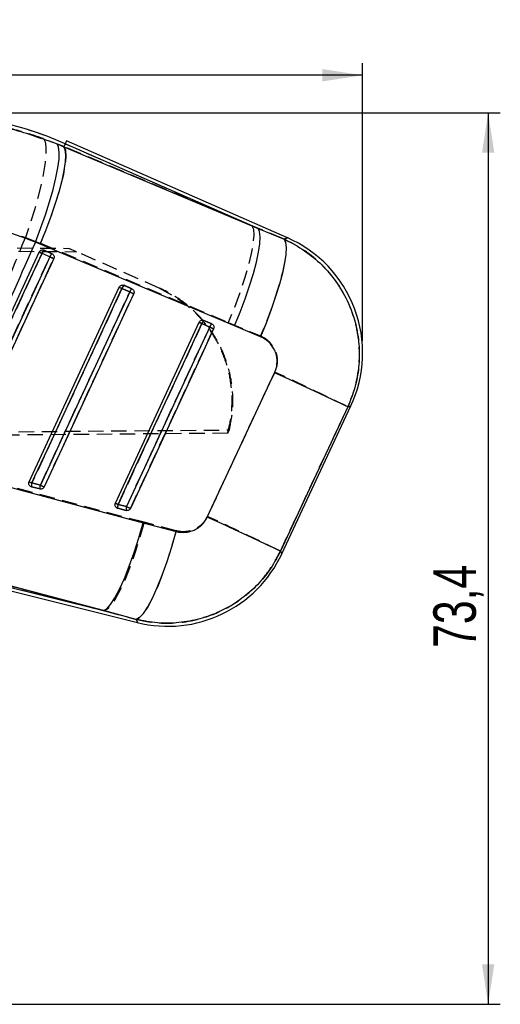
# Model space of a CAD drawing. Extents: x 50 to 380, y 23 to 289.
# Tile 12 of 12: x 293 to 332, y 208 to 289. Entities that reach past the tile are written whole.
import ezdxf

# ---------------------------------------------------------------- set-up
doc = ezdxf.new("R2010")
doc.units = 0
doc.linetypes.add('HIDDEN', pattern=[1.905, 1.27, -0.635])
doc.layers.get('0').update_dxf_attribs({"linetype": 'CONTINUOUS'})
doc.layers.add('FORMATO', color=179, linetype='CONTINUOUS')
doc.styles.add('SLDTEXTSTYLE0', font='TXT', dxfattribs={"width": 0.75})
doc.dimstyles.new('SLDDIMSTYLE0', dxfattribs={"dimtxt": 3.5, "dimasz": 3.302, "dimexe": 0, "dimexo": 0.0625, "dimgap": 0.875, "dimtad": 1, "dimdec": 1, "dimrnd": 1e-09, "dimzin": 12, "dimtxsty": 'SLDTEXTSTYLE0', "dimsah": 1, "dimcen": 0.09, "dimazin": 3, "dimtfac": 1, "dimtdec": 1, "dimtofl": 0, "dimtmove": 0, "dimatfit": 3, "dimtolj": 1, "dimtzin": 12})
doc.dimstyles.new('SLDDIMSTYLE1', dxfattribs={"dimtxt": 3.5, "dimasz": 3.302, "dimexe": 0, "dimexo": 0.0625, "dimgap": 0.875, "dimtad": 1, "dimdec": 1, "dimrnd": 1e-09, "dimzin": 12, "dimtxsty": 'SLDTEXTSTYLE0', "dimsah": 1, "dimcen": 0.09, "dimazin": 3, "dimtfac": 1, "dimtofl": 0, "dimtmove": 0, "dimatfit": 3, "dimtolj": 1, "dimtzin": 12})

# ---------------------------------------------------------------- blocks, each defined once
blk = doc.blocks.new('_D')
at = {"layer": 'FORMATO'}
for p, q in [((95.77, 236.982), (95.77, 285.695)), ((321.124, 262.836), (321.124, 285.695)), ((321.124, 284.695), (95.77, 284.695))]:
    blk.add_line(p, q, dxfattribs=at)
for points in [[(95.77, 284.695), (99.072, 284.187), (99.072, 285.203)], [(321.124, 284.695), (317.822, 285.203), (317.822, 284.187)]]:
    blk.add_solid(points, dxfattribs=at)
at = {"layer": 'FORMATO', "insert": (184.591, 289.207), "char_height": 3.5, "attachment_point": 1, "style": 'SLDTEXTSTYLE0'}
blk.add_mtext('225,4', dxfattribs=at)
blk = doc.blocks.new('_D_1')
at = {"layer": 'FORMATO'}
for p, q in [((285.496, 281.608), (332.459, 281.608)), ((331.459, 281.608), (331.459, 208.188)), ((193.903, 208.188), (332.459, 208.188))]:
    blk.add_line(p, q, dxfattribs=at)
for points in [[(331.459, 281.608), (330.951, 278.306), (331.967, 278.306)], [(331.459, 208.188), (331.967, 211.49), (330.951, 211.49)]]:
    blk.add_solid(points, dxfattribs=at)
at = {"layer": 'FORMATO', "insert": (326.947, 237.546), "char_height": 3.5, "attachment_point": 1, "rotation": 90, "style": 'SLDTEXTSTYLE0'}
blk.add_mtext('73,4', dxfattribs=at)

msp = doc.modelspace()

# ---------------------------------------------------------------- linework, layer by layer
at = {"color": 7, "linetype": 'HIDDEN'}
for p, q in [((296.5367, 278.8166), (294.8499, 279.4754)), ((296.6423, 279.057), (296.5367, 278.8166)), ((296.6423, 279.057), (312.0045, 272.306)), ((312.0045, 272.306), (296.5367, 278.8166)), ((314.6682, 271.1885), (312.0045, 272.306)), ((220.2963, 271.1085), (296.9402, 270.4397)), ((220.4227, 270.8094), (297.5774, 270.1596)), ((293.3701, 271.3367), (294.6027, 270.861)), ((294.6027, 270.861), (310.0667, 264.3467)), ((295.3813, 269.7426), (294.7337, 270.0272)), ((294.9047, 270.2857), (294.8749, 270.2969)), ((295.5524, 270.0011), (294.9047, 270.2857)), ((297.5774, 270.1596), (296.9402, 270.4397)), ((304.3793, 267.1705), (297.5774, 270.1596)), ((301.9616, 266.8509), (301.3139, 267.1355)), ((301.485, 267.394), (301.4554, 267.4051)), ((302.1326, 267.1094), (301.485, 267.394)), ((304.2861, 267.2115), (305.4543, 266.5776)), ((308.0652, 264.5023), (308.0362, 264.5132)), ((308.7129, 264.2176), (308.0652, 264.5023)), ((310.0667, 264.3467), (312.7269, 263.223)), ((308.5419, 263.9593), (307.8942, 264.2439)), ((220.4227, 254.7305), (310.1607, 255.4862)), ((310.0339, 255.2145), (310.1607, 255.4862)), ((310.0339, 255.2145), (220.2963, 254.4313)), ((303.147, 247.878), (286.3314, 252.3554)), ((293.8038, 250.8266), (293.8699, 250.8013)), ((293.8699, 250.8013), (294.5687, 250.6271)), ((293.8961, 251.1167), (294.5948, 250.9425)), ((300.9029, 249.0567), (300.9695, 249.0312)), ((300.9695, 249.0312), (301.6683, 248.857)), ((300.9957, 249.3467), (301.6944, 249.1724)), ((305.7769, 247.1789), (303.147, 247.878)), ((283.0505, 245.058), (299.866, 240.5863)), ((299.866, 240.5863), (282.985, 244.7952)), ((299.866, 240.5863), (302.4945, 239.8839))]:
    msp.add_line(p, q, dxfattribs=at)
at = {"color": 7, "linetype": 'CONTINUOUS'}
for p, q in [((295.9759, 279.0348), (296.5315, 278.8048)), ((296.6423, 279.057), (296.5315, 278.8048)), ((312.5245, 272.0775), (296.6423, 279.057)), ((314.9359, 271.314), (296.7514, 279.3052)), ((296.5315, 278.8048), (312.5245, 272.0775)), ((312.5245, 272.0775), (314.6578, 271.1835)), ((294.5939, 270.7896), (294.1878, 270.9556)), ((286.5698, 252.994), (294.5069, 270.1345)), ((310.5857, 264.0612), (294.5939, 270.7896)), ((294.7338, 270.0294), (295.3815, 269.7448)), ((294.8857, 270.2933), (294.9051, 270.2856)), ((294.9051, 270.2856), (295.5527, 270.001)), ((293.6694, 251.2239), (301.0871, 267.2428)), ((301.314, 267.1377), (301.9617, 266.8531)), ((301.466, 267.4015), (301.4853, 267.3939)), ((301.4853, 267.3939), (302.1329, 267.1093)), ((300.769, 249.4538), (307.6673, 264.3511)), ((307.8943, 264.246), (307.6673, 264.3511)), ((308.0464, 264.5098), (308.0655, 264.5022)), ((308.0655, 264.5022), (308.7132, 264.2175)), ((307.8943, 264.246), (308.5419, 263.9614)), ((312.7168, 263.1628), (310.5857, 264.0612)), ((308.3416, 248.3134), (313.8814, 260.1993)), ((314.4817, 245.2968), (320.1537, 257.4604)), ((286.3254, 252.2971), (303.0593, 247.8437)), ((293.8696, 250.8015), (293.7933, 250.8323)), ((294.5683, 250.6273), (293.8696, 250.8015)), ((294.5951, 250.9446), (293.8963, 251.1188)), ((300.9959, 249.3487), (300.769, 249.4538)), ((300.9691, 249.0314), (300.8928, 249.0623)), ((301.6679, 248.8572), (300.9691, 249.0314)), ((301.6946, 249.1745), (300.9959, 249.3487)), ((303.0593, 247.8437), (305.7714, 247.1238)), ((299.7845, 240.6066), (283.0506, 245.0584)), ((282.9194, 244.5321), (302.5941, 239.6267)), ((282.985, 244.7952), (299.7845, 240.6066)), ((302.4952, 239.882), (299.7845, 240.6066))]:
    msp.add_line(p, q, dxfattribs=at)
at = {"color": 7, "linetype": 'HIDDEN', "flags": 128}
for points in [[(294.8499, 279.4754), (294.9829, 279.2202), (295.0507, 278.8019), (295.0518, 278.23), (294.9862, 277.5171), (294.8553, 276.6791), (294.6621, 275.7346), (294.4108, 274.7045), (294.107, 273.6119), (293.7575, 272.4809), (293.3701, 271.3367)], [(296.5367, 278.8166), (296.6622, 278.5173), (296.6963, 278.0259), (296.6381, 277.3557), (296.4892, 276.5248), (296.2536, 275.5556), (295.9377, 274.4743), (295.55, 273.3103), (295.1009, 272.0949), (294.6027, 270.861)], [(312.0045, 272.306), (312.1297, 272.0067), (312.1635, 271.5152), (312.1049, 270.8446), (311.9555, 270.0132), (311.7194, 269.0435), (311.403, 267.9617), (311.0148, 266.797), (310.5653, 265.5811), (310.0667, 264.3467)], [(314.6682, 271.1885), (314.7891, 270.935), (314.835, 270.5228), (314.8051, 269.9611), (314.6999, 269.2623), (314.5219, 268.4419), (314.2748, 267.5181), (313.9643, 266.5113), (313.5972, 265.444), (313.1817, 264.3398), (312.7269, 263.223)], [(314.9359, 271.314), (314.9073, 271.3006), (314.6682, 271.1885)], [(294.7337, 270.0272), (294.4778, 269.4746), (293.4542, 267.2641), (289.3598, 258.4223), (286.7965, 252.8867)], [(287.4953, 252.7125), (287.7512, 253.2651), (288.7747, 255.4756), (292.8691, 264.3174), (295.3813, 269.7426)], [(287.8159, 252.5659), (288.0718, 253.1185), (289.0954, 255.329), (293.1897, 264.1708), (295.7019, 269.596)], [(301.3139, 267.1355), (301.058, 266.5829), (300.0344, 264.3725), (295.9401, 255.5307), (293.8961, 251.1167)], [(294.5948, 250.9425), (294.8507, 251.4951), (295.8743, 253.7055), (299.9687, 262.5473), (301.9616, 266.8509)], [(294.9155, 250.7958), (295.1714, 251.3484), (296.195, 253.5589), (300.2893, 262.4007), (302.2821, 266.7043)], [(307.8942, 264.2439), (307.6383, 263.6913), (306.6147, 261.4808), (302.5203, 252.639), (300.9957, 249.3467)], [(301.6944, 249.1724), (301.9503, 249.7251), (302.9739, 251.9355), (307.0684, 260.7773), (308.5419, 263.9593)], [(302.0151, 249.0257), (302.271, 249.5783), (303.2945, 251.7888), (307.3889, 260.6306), (308.8623, 263.8126)], [(313.8887, 260.2571), (311.0943, 254.2615), (308.3469, 248.3669)], [(314.3626, 245.5044), (317.1144, 251.3971), (319.9132, 257.3908)], [(319.9132, 257.3908), (320.1278, 257.453), (320.1537, 257.4604)], [(303.147, 247.878), (302.7878, 246.6216), (302.4033, 245.4127), (302.0037, 244.2829), (301.5993, 243.2618), (301.2008, 242.3762), (300.8186, 241.6491), (300.4626, 241.0997), (300.1423, 240.7423), (299.866, 240.5863)], [(305.7769, 247.1789), (305.4175, 245.9158), (305.0325, 244.701), (304.6323, 243.5664), (304.2272, 242.5421), (303.8282, 241.6552), (303.4457, 240.9292), (303.0897, 240.3832), (302.7699, 240.0316), (302.4945, 239.8839)], [(314.4817, 245.2968), (314.4684, 245.32), (314.3626, 245.5044)], [(302.4945, 239.8839), (302.5829, 239.6555), (302.5941, 239.6267)]]:
    msp.add_lwpolyline(points, dxfattribs=at)
at = {"color": 7, "linetype": 'CONTINUOUS', "flags": 128}
for points in [[(294.1878, 270.9556), (294.6207, 272.0833), (295.0147, 273.1995), (295.3611, 274.2794), (295.6522, 275.299), (295.8814, 276.2356), (296.0438, 277.0684), (296.1356, 277.779), (296.155, 278.3515), (296.1013, 278.7732), (295.9759, 279.0348)], [(296.7514, 279.3052), (296.7446, 279.2897), (296.7241, 279.2432), (296.69, 279.1656), (296.6423, 279.057)], [(294.5939, 270.7896), (295.0475, 271.9057), (295.4619, 273.0106), (295.828, 274.08), (296.1377, 275.09), (296.3841, 276.0184), (296.5619, 276.8447), (296.667, 277.5505), (296.6971, 278.1203), (296.6516, 278.5415), (296.5315, 278.8048)], [(310.5857, 264.0612), (311.0394, 265.1774), (311.4539, 266.2825), (311.8202, 267.352), (312.13, 268.3622), (312.3766, 269.2908), (312.5544, 270.1172), (312.6597, 270.8231), (312.6899, 271.393), (312.6445, 271.8143), (312.5245, 272.0775)], [(314.6578, 271.1835), (314.7812, 270.926), (314.8292, 270.5089), (314.8008, 269.9414), (314.6964, 269.2364), (314.5186, 268.4094), (314.2712, 267.479), (313.9597, 266.4659), (313.5912, 265.3927), (313.1738, 264.2835), (312.7168, 263.1628)], [(286.7967, 252.8889), (287.0526, 253.4416), (288.0762, 255.6521), (292.1706, 264.4941), (294.7338, 270.0294)], [(294.7338, 270.0294), (294.6875, 270.0509), (294.6441, 270.071), (294.6049, 270.0891), (294.5711, 270.1048), (294.5436, 270.1175), (294.5234, 270.1268), (294.511, 270.1326), (294.5069, 270.1345)], [(295.3815, 269.7448), (295.1256, 269.1922), (294.102, 266.9817), (290.0076, 258.1397), (287.4955, 252.7147)], [(295.7019, 269.5964), (295.446, 269.0438), (294.4224, 266.8333), (290.328, 257.9913), (287.8159, 252.5663)], [(295.7019, 269.5964), (295.6864, 269.6036), (295.6613, 269.6152), (295.6275, 269.6309), (295.5863, 269.6499), (295.5393, 269.6717), (295.4882, 269.6954), (295.4349, 269.7201), (295.3815, 269.7448)], [(293.8963, 251.1188), (294.1522, 251.6715), (295.1758, 253.882), (299.2702, 262.724), (301.314, 267.1377)], [(301.9617, 266.8531), (301.7058, 266.3005), (300.6822, 264.09), (296.5878, 255.248), (294.5951, 250.9446)], [(301.0871, 267.2428), (301.0913, 267.2409), (301.1036, 267.2351), (301.1239, 267.2258), (301.1513, 267.2131), (301.1851, 267.1974), (301.2243, 267.1793), (301.2677, 267.1592), (301.314, 267.1377)], [(301.9617, 266.8531), (302.0151, 266.8284), (302.0684, 266.8037), (302.1195, 266.78), (302.1666, 266.7582), (302.2077, 266.7392), (302.2415, 266.7235), (302.2666, 266.7119), (302.2821, 266.7047)], [(302.2821, 266.7047), (302.0262, 266.1521), (301.0026, 263.9416), (296.9082, 255.0996), (294.9155, 250.7962)], [(300.9959, 249.3487), (301.2518, 249.9014), (302.2754, 252.1119), (306.3698, 260.9539), (307.8943, 264.246)], [(308.5419, 263.9614), (308.286, 263.4088), (307.2624, 261.1983), (303.168, 252.3563), (301.6946, 249.1745)], [(308.8623, 263.813), (308.6064, 263.2604), (307.5828, 261.0499), (303.4884, 252.2079), (302.0151, 249.0261)], [(308.5419, 263.9614), (308.5954, 263.9367), (308.6486, 263.912), (308.6998, 263.8883), (308.7468, 263.8666), (308.788, 263.8475), (308.8218, 263.8318), (308.8469, 263.8202), (308.8623, 263.813)], [(319.9053, 257.3885), (319.717, 257.4766), (319.3353, 257.6549), (318.7705, 257.9186), (318.0379, 258.2604), (317.1572, 258.6713), (316.1524, 259.1401), (315.0505, 259.654), (313.8815, 260.1993)], [(319.9053, 257.3885), (317.1118, 251.3982), (314.363, 245.5037)], [(293.6694, 251.2239), (293.6736, 251.222), (293.6859, 251.2162), (293.7062, 251.2069), (293.7336, 251.1942), (293.7674, 251.1785), (293.8066, 251.1604), (293.85, 251.1403), (293.8963, 251.1188)], [(294.5951, 250.9446), (294.6485, 250.9199), (294.7018, 250.8952), (294.7529, 250.8715), (294.7999, 250.8497), (294.8411, 250.8307), (294.8749, 250.815), (294.9, 250.8034), (294.9155, 250.7962)], [(301.6946, 249.1745), (301.7481, 249.1498), (301.8014, 249.1251), (301.8525, 249.1014), (301.8995, 249.0796), (301.9407, 249.0606), (301.9745, 249.0449), (301.9996, 249.0333), (302.0151, 249.0261)], [(314.363, 245.5037), (314.1748, 245.5918), (313.7932, 245.77), (313.2287, 246.0336), (312.4963, 246.3753), (311.6161, 246.786), (310.6116, 247.2546), (309.5102, 247.7684), (308.3416, 248.3134)], [(299.7845, 240.6066), (300.0608, 240.7611), (300.3806, 241.1152), (300.7358, 241.6596), (301.117, 242.3803), (301.5145, 243.2586), (301.9178, 244.2717), (302.3165, 245.3933), (302.7004, 246.5943), (303.0593, 247.8437)], [(302.4952, 239.882), (302.7704, 240.028), (303.0898, 240.3761), (303.4449, 240.9172), (303.8264, 241.637), (304.2244, 242.5167), (304.6284, 243.5332), (305.0278, 244.66), (305.4121, 245.8674), (305.7714, 247.1238)]]:
    msp.add_lwpolyline(points, dxfattribs=at)
at = {"color": 8, "linetype": 'CONTINUOUS', "flags": 128}
for points in [[(314.6578, 271.1835), (314.9038, 271.2989), (314.9359, 271.314)], [(320.1537, 257.4604), (320.1252, 257.4522), (319.9053, 257.3885)], [(314.363, 245.5037), (314.4685, 245.3197), (314.4817, 245.2968)], [(302.5941, 239.6267), (302.5832, 239.6549), (302.4952, 239.882)]]:
    msp.add_lwpolyline(points, dxfattribs=at)
at = {"color": 7, "linetype": 'CONTINUOUS'}
for centre, radius, start, end in [((284.4956, 251.4166), 30.1916, 66.276697, 91.994393), ((310.7707, 261.8358), 10.353, 334.794211, 66.373284), ((295.1996, 269.9034), 0.4825, 127.616049, 164.857801), ((295.8473, 269.6187), 0.4826, 127.619039, 164.854811), ((301.7797, 267.0117), 0.4824, 127.610928, 164.860613), ((302.4274, 266.7271), 0.4824, 127.612759, 164.858012), ((308.3599, 264.1201), 0.4823, 127.610239, 164.861288), ((309.0075, 263.8355), 0.4823, 127.610143, 164.859844), ((294.4053, 250.9162), 0.5478, 158.287306, 192.082274), ((295.1043, 250.7419), 0.5481, 158.292959, 192.071335), ((301.505, 249.146), 0.548, 158.285482, 192.0742), ((302.204, 248.9718), 0.5482, 158.294863, 192.070275), ((305.0987, 249.6722), 10.353, 255.876902, 335.168238)]:
    msp.add_arc(centre, radius, start, end, dxfattribs=at)
at = {"color": 7, "linetype": 'HIDDEN'}
for centre, radius, start, end in [((284.4956, 251.4166), 30.1916, 66.276697, 91.994393), ((298.2016, 277.6487), 8.3734, 243.816943, 245.533761), ((295.2143, 269.8949), 0.4985, 128.389086, 164.615782), ((295.8619, 269.6104), 0.4984, 128.386435, 164.622266), ((303.4602, 286.9856), 19.0418, 244.89549, 245.9561), ((304.9059, 275.0251), 8.6688, 243.86268, 245.521196), ((301.7942, 267.0035), 0.4981, 128.379375, 164.627874), ((302.4421, 266.7187), 0.4984, 128.389965, 164.616523), ((310.2957, 284.6455), 19.6496, 244.903836, 245.931609), ((311.664, 272.5174), 9.0918, 243.922256, 245.503842), ((308.3745, 264.1119), 0.4981, 128.384298, 164.626887), ((309.0221, 263.8272), 0.498, 128.380545, 164.624524), ((317.3499, 282.779), 20.7789, 244.919517, 245.891344), ((193.9143, 0.323), 286.2858, 63.888722, 65.223965), ((297.452, 258.928), 8.5826, 243.84982, 245.523747), ((294.3964, 250.9164), 0.5389, 158.187798, 192.337456), ((295.0954, 250.7422), 0.5391, 158.190922, 192.329178), ((302.9315, 268.7428), 19.6558, 244.904438, 245.932261), ((304.7177, 257.5171), 8.9783, 243.90865, 245.508619), ((301.4961, 249.1463), 0.539, 158.183338, 192.333838), ((302.195, 248.9721), 0.5392, 158.188214, 192.329297), ((310.4393, 267.8549), 20.6278, 244.916496, 245.895984), ((188.8962, -10.4201), 285.0249, 63.883704, 65.222948)]:
    msp.add_arc(centre, radius, start, end, dxfattribs=at)
at = {"color": 7, "linetype": 'CONTINUOUS'}
for points, knots in [([(283.4597, 281.2503), (284.3021, 281.258), (285.9933, 281.2735), (288.9536, 280.9863), (292.3374, 280.349), (294.7558, 279.4755), (295.9759, 279.0348)], [0, 0, 0, 0, 0.1969334, 0.3953629, 0.6949573, 1, 1, 1, 1]), ([(294.1878, 270.9556), (293.157, 271.3363), (291.0795, 272.1034), (287.5148, 272.9428), (284.9769, 273.1388), (283.5667, 273.2478)], [0, 0, 0, 0, 0.30442293, 0.61350077, 1, 1, 1, 1]), ([(294.1878, 270.9556), (293.0372, 268.3573), (290.2974, 262.1705), (287.5718, 255.9774), (285.9909, 252.3852)], [0, 0, 0, 0, 0.4199752, 1, 1, 1, 1]), ([(314.6578, 271.1835), (314.6923, 271.1682), (315.2821, 270.9055), (316.3783, 270.2823), (317.79, 269.1239), (318.9694, 267.7373), (319.9729, 266.0407), (320.6103, 264.2089), (320.8783, 262.3373), (320.842, 260.6425), (320.5414, 258.965), (320.1173, 257.914), (319.9053, 257.3885)], [0, 0, 0, 0, 0.0069128, 0.1179645, 0.2290147, 0.3389212, 0.4488263, 0.5875946, 0.6903339, 0.7930727, 0.8965361, 1, 1, 1, 1]), ([(294.5069, 270.1345), (294.5241, 270.1638), (294.5585, 270.2224), (294.6429, 270.2828), (294.7404, 270.3137), (294.8248, 270.312), (294.8715, 270.2977), (294.8857, 270.2933)], [0, 0, 0, 0, 0.2233114, 0.4465779, 0.6714511, 0.8997492, 1, 1, 1, 1]), ([(295.5527, 270.001), (295.5763, 269.9882), (295.6296, 269.9595), (295.6918, 269.8856), (295.7293, 269.7901), (295.7348, 269.6882), (295.7126, 269.6262), (295.7019, 269.5964)], [0, 0, 0, 0, 0.1686971, 0.3807846, 0.5928481, 0.8049269, 1, 1, 1, 1]), ([(301.0871, 267.2428), (301.1043, 267.2721), (301.1387, 267.3307), (301.2231, 267.3911), (301.3207, 267.422), (301.4051, 267.4203), (301.4518, 267.4059), (301.466, 267.4015)], [0, 0, 0, 0, 0.22325676, 0.44647305, 0.67128698, 0.89952813, 1, 1, 1, 1]), ([(302.1329, 267.1093), (302.1566, 267.0965), (302.2099, 267.0678), (302.2721, 266.9938), (302.3096, 266.8983), (302.315, 266.7964), (302.2928, 266.7344), (302.2821, 266.7047)], [0, 0, 0, 0, 0.1689033, 0.3809887, 0.5930613, 0.8051401, 1, 1, 1, 1]), ([(307.6673, 264.3511), (307.6845, 264.3804), (307.7189, 264.439), (307.8033, 264.4994), (307.9009, 264.5303), (307.9854, 264.5286), (308.0321, 264.5142), (308.0464, 264.5098)], [0, 0, 0, 0, 0.2232002, 0.4463402, 0.6710455, 0.8992402, 1, 1, 1, 1]), ([(308.7132, 264.2175), (308.7369, 264.2048), (308.7902, 264.176), (308.8524, 264.1019), (308.8898, 264.0064), (308.8952, 263.9046), (308.873, 263.8427), (308.8623, 263.813)], [0, 0, 0, 0, 0.1692255, 0.3813046, 0.5933879, 0.8054655, 1, 1, 1, 1]), ([(313.8815, 260.1993), (313.8821, 260.2006), (313.9845, 260.4216), (314.117, 260.8998), (314.0728, 261.5587), (313.8451, 262.1862), (313.4285, 262.7719), (312.9582, 263.0303), (312.7168, 263.1628)], [0, 0, 0, 0, 0.0012012, 0.2046366, 0.4080489, 0.5466797, 0.7674287, 1, 1, 1, 1]), ([(293.7933, 250.8323), (293.7651, 250.8526), (293.7086, 250.8932), (293.6557, 250.9858), (293.6355, 251.0884), (293.6469, 251.1704), (293.6648, 251.2129), (293.6694, 251.2239)], [0, 0, 0, 0, 0.2321302, 0.4643052, 0.6943605, 0.9207438, 1, 1, 1, 1]), ([(294.9155, 250.7962), (294.9143, 250.7937), (294.8985, 250.7604), (294.8559, 250.7017), (294.7709, 250.6423), (294.6717, 250.6143), (294.6023, 250.6189), (294.569, 250.6271), (294.5683, 250.6273)], [0, 0, 0, 0, 0.0199867, 0.2636218, 0.5072596, 0.7509378, 0.9945764, 1, 1, 1, 1]), ([(300.8928, 249.0623), (300.8645, 249.0826), (300.8081, 249.1232), (300.7553, 249.2158), (300.7351, 249.3185), (300.7466, 249.4003), (300.7644, 249.4428), (300.769, 249.4538)], [0, 0, 0, 0, 0.2321928, 0.4644696, 0.6946014, 0.9210672, 1, 1, 1, 1]), ([(302.0151, 249.0261), (302.0139, 249.0235), (301.9981, 248.9902), (301.9554, 248.9315), (301.8704, 248.8721), (301.7711, 248.8442), (301.7018, 248.8488), (301.6686, 248.857), (301.6679, 248.8572)], [0, 0, 0, 0, 0.0203363, 0.26397969, 0.5076486, 0.75126398, 0.99491125, 1, 1, 1, 1]), ([(305.7714, 247.1238), (305.7779, 247.122), (306.0246, 247.0575), (306.5374, 247.0134), (307.1677, 247.1755), (307.7164, 247.4902), (308.0983, 247.8587), (308.2774, 248.1933), (308.3416, 248.3134)], [0, 0, 0, 0, 0.0066575, 0.2518146, 0.4971829, 0.631985, 0.8679786, 1, 1, 1, 1]), ([(314.363, 245.5037), (314.0651, 244.9478), (313.4998, 243.8934), (312.3387, 242.5578), (310.9874, 241.4081), (309.4336, 240.5068), (307.7326, 239.8891), (306.0044, 239.5748), (304.2332, 239.541), (303.0745, 239.7683), (302.4952, 239.882)], [0, 0, 0, 0, 0.1328495, 0.2520122, 0.3711758, 0.5063254, 0.6288598, 0.7513951, 0.8756972, 1, 1, 1, 1])]:
    msp.add_open_spline(points, degree=3, knots=knots, dxfattribs=at)
at = {"color": 7, "linetype": 'HIDDEN'}
for points, knots in [([(294.8499, 279.4754), (294.1169, 279.7187), (292.6509, 280.2051), (290.361, 280.7319), (288.0158, 281.094), (285.7015, 281.279), (284.1811, 281.2589), (283.4598, 281.2493)], [0, 0, 0, 0, 0.2007324, 0.401464, 0.6076466, 0.8138317, 1, 1, 1, 1]), ([(283.6947, 273.2002), (284.2812, 273.1714), (286.2122, 273.0764), (289.5028, 272.5704), (292.0712, 271.7511), (293.3701, 271.3367)], [0, 0, 0, 0, 0.1773845, 0.5839757, 1, 1, 1, 1]), ([(285.7401, 252.5099), (286.8949, 255.3636), (289.435, 261.6405), (291.9814, 267.9149), (293.3701, 271.3367)], [0, 0, 0, 0, 0.4546369, 1, 1, 1, 1]), ([(319.9132, 257.3908), (320.0005, 257.5899), (320.317, 258.312), (320.6939, 259.6264), (320.9027, 261.3233), (320.8226, 263.022), (320.4597, 264.7482), (319.791, 266.4107), (318.8267, 267.9483), (317.647, 269.2677), (316.2597, 270.3885), (315.1987, 270.9218), (314.6682, 271.1885)], [0, 0, 0, 0, 0.0397527, 0.1441914, 0.2486297, 0.3511386, 0.4536476, 0.5697087, 0.6766521, 0.7835969, 0.8917981, 1, 1, 1, 1]), ([(310.1607, 255.4862), (310.2675, 256.0474), (310.4811, 257.1699), (310.4417, 258.8919), (310.129, 260.5794), (309.5374, 262.1933), (308.6795, 263.6816), (307.5882, 265.0093), (306.2852, 266.1282), (305.176, 266.807), (304.5183, 267.1071), (304.3793, 267.1705)], [0, 0, 0, 0, 0.1209438, 0.2418875, 0.362831, 0.4837743, 0.6047231, 0.7256723, 0.8466287, 0.9675854, 1, 1, 1, 1]), ([(305.8764, 266.3222), (306.3072, 266.0074), (307.1928, 265.3602), (308.3101, 264.0993), (309.2328, 262.6613), (309.9022, 261.0694), (310.2934, 259.404), (310.3967, 257.6819), (310.2543, 256.2799), (310.0498, 255.4665), (309.9863, 255.2141)], [0, 0, 0, 0, 0.1263446, 0.2597362, 0.3969962, 0.5303793, 0.667631, 0.8009995, 0.9382363, 1, 1, 1, 1]), ([(312.7269, 263.223), (312.7325, 263.2206), (312.9694, 263.1196), (313.4067, 262.8376), (313.8075, 262.3198), (314.0502, 261.7342), (314.1342, 261.1046), (314.0262, 260.5681), (313.9078, 260.3001), (313.8887, 260.2571)], [0, 0, 0, 0, 0.0052141, 0.2197856, 0.4346521, 0.55072, 0.7539122, 0.960473, 1, 1, 1, 1]), ([(308.3469, 248.3669), (308.2254, 248.1548), (308.1033, 247.9416), (307.7655, 247.5937), (307.4267, 247.3453), (306.7954, 247.1156), (306.2456, 247.0763), (305.8843, 247.1554), (305.7769, 247.1789)], [0, 0, 0, 0, 0.2351563, 0.2362469, 0.4723326, 0.6352472, 0.8916193, 1, 1, 1, 1]), ([(302.4945, 239.8839), (302.9889, 239.7828), (304.0749, 239.5608), (305.7968, 239.5587), (307.7548, 239.8736), (309.5824, 240.5678), (311.1997, 241.5743), (312.4754, 242.6948), (313.5659, 244.0049), (314.097, 245.0046), (314.3626, 245.5044)], [0, 0, 0, 0, 0.1063107, 0.2335377, 0.3607636, 0.5233611, 0.6423494, 0.7613374, 0.8806688, 1, 1, 1, 1])]:
    msp.add_open_spline(points, degree=3, knots=knots, dxfattribs=at)

# ---------------------------------------------------------------- dimensions: what is measured, and where the dimension line sits
at = {"layer": 'FORMATO'}
dim = msp.add_linear_dim(base=(95.7698, 284.6949), p1=(321.1237, 261.8358), p2=(95.7698, 235.9825), dimstyle='SLDDIMSTYLE0', dxfattribs=at)
dim.commit()
dim.dimension.update_dxf_attribs({"geometry": '_D', "text_midpoint": (190.41, 284.6949), "dimtype": 160})
dim = msp.add_linear_dim(base=(331.4592, 208.1885), p1=(284.4956, 281.6082), p2=(192.9035, 208.1885), angle=90, dimstyle='SLDDIMSTYLE1', dxfattribs=at)
dim.commit()
dim.dimension.update_dxf_attribs({"geometry": '_D_1', "text_midpoint": (331.4592, 242.0718), "dimtype": 160})

doc.saveas('drawing.dxf')
